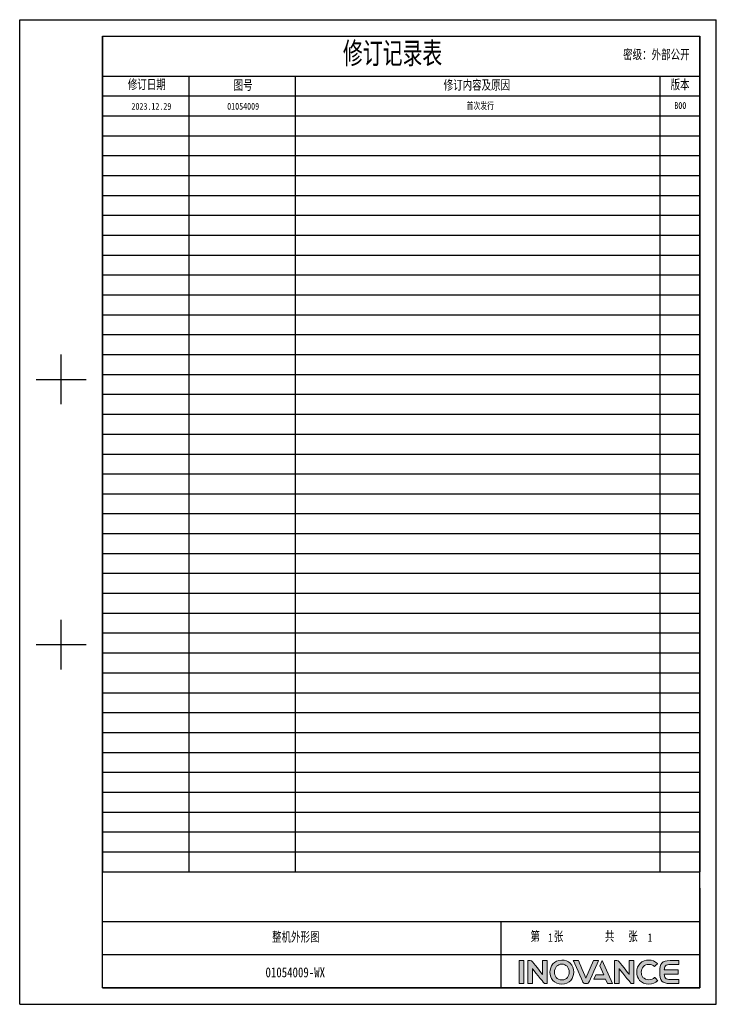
# Model space of a CAD drawing. Header units: millimetres. Extents: x -57 to 1892, y -935 to -279.
# Tile 2 of 40: x 445 to 909, y -935 to -279. Entities that reach past the tile are written whole.
import ezdxf
from ezdxf.enums import TextEntityAlignment as Align

# ---------------------------------------------------------------- set-up
doc = ezdxf.new("R2010")
doc.units = ezdxf.units.MM
doc.header["$LTSCALE"] = 30.734
doc.linetypes.add('DASHED', pattern=[0.2, 0.1, -0.1])
doc.layers.get('0').update_dxf_attribs({"linetype": 'CONTINUOUS'})
doc.layers.add('logo-蓝色', color=142, linetype='CONTINUOUS')
doc.layers.add('虚线', color=7, linetype='DASHED')
doc.styles.get("Standard").update_dxf_attribs({"font": 'txt', "width": 0.707})
doc.styles.add('仿宋体', font='STFANGSO.TTF', dxfattribs={"width": 0.8})

# ---------------------------------------------------------------- blocks, each defined once
blk = doc.blocks.new('1')
at = {"layer": 'logo-蓝色'}
h = blk.add_hatch(color=256, dxfattribs=at)
h.dxf.hatch_style = 1
edge = h.paths.add_edge_path()
edge.add_spline(control_points=[(5898.3, 153.2), (5898.3, 153.2), (5904.9, 153.2), (5904.9, 153.2), (5904.9, 153.2), (5904.9, 153.2), (5904.9, 186.6), (5904.9, 186.6), (5904.9, 186.6), (5904.9, 186.6), (5898.3, 186.6), (5898.3, 186.6), (5898.3, 186.6), (5898.3, 186.6), (5898.3, 153.2), (5898.3, 153.2)], knot_values=[0, 0, 0, 0, 0.25, 0.25, 0.25, 0.25, 0.5, 0.5, 0.5, 0.5, 0.75, 0.75, 0.75, 0.75, 1, 1, 1, 1], degree=3, periodic=1)
h = blk.add_hatch(color=256, dxfattribs=at)
h.dxf.hatch_style = 1
edge = h.paths.add_edge_path()
edge.add_spline(control_points=[(5932, 186.7), (5932, 186.7), (5932, 166.6), (5932, 166.6), (5932, 166.6), (5932, 166.6), (5917.3, 185.2), (5917.3, 185.2), (5917.3, 185.2), (5916.6, 186.1), (5915.6, 186.6), (5914.4, 186.6), (5914.4, 186.6), (5914.4, 186.6), (5910.8, 186.6), (5910.8, 186.6), (5910.8, 186.6), (5910.8, 186.6), (5910.8, 153.2), (5910.8, 153.2), (5910.8, 153.2), (5910.8, 153.2), (5917.4, 153.2), (5917.4, 153.2), (5917.4, 153.2), (5917.4, 153.2), (5917.4, 175.1), (5917.4, 175.1), (5917.4, 175.1), (5917.4, 175.1), (5934, 154.2), (5934, 154.2), (5934, 154.2), (5934.5, 153.6), (5935.2, 153.2), (5936, 153.2), (5936, 153.2), (5936, 153.2), (5938.7, 153.2), (5938.7, 153.2), (5938.7, 153.2), (5938.7, 153.2), (5938.7, 186.7), (5938.7, 186.7), (5938.7, 186.7), (5938.7, 186.7), (5932, 186.7), (5932, 186.7)], knot_values=[0, 0, 0, 0, 0.083333, 0.083333, 0.083333, 0.083333, 0.166667, 0.166667, 0.166667, 0.166667, 0.25, 0.25, 0.25, 0.25, 0.333333, 0.333333, 0.333333, 0.333333, 0.416667, 0.416667, 0.416667, 0.416667, 0.5, 0.5, 0.5, 0.5, 0.583333, 0.583333, 0.583333, 0.583333, 0.666667, 0.666667, 0.666667, 0.666667, 0.75, 0.75, 0.75, 0.75, 0.833333, 0.833333, 0.833333, 0.833333, 0.916667, 0.916667, 0.916667, 0.916667, 1, 1, 1, 1], degree=3, periodic=1)
h = blk.add_hatch(color=256, dxfattribs=at)
h.dxf.hatch_style = 1
edge = h.paths.add_edge_path(flags=16)
edge.add_spline(control_points=[(5952.6, 178.4), (5954.5, 180.3), (5957, 181.3), (5960.1, 181.3), (5960.1, 181.3), (5963.2, 181.3), (5965.7, 180.3), (5967.6, 178.4), (5967.6, 178.4), (5969.6, 176.3), (5970.8, 173.1), (5970.7, 169.7), (5970.7, 169.7), (5970.6, 164.4), (5967.8, 158.6), (5960.1, 158.6), (5960.1, 158.6), (5952.5, 158.6), (5949.6, 164.3), (5949.5, 169.7), (5949.5, 169.7), (5949.4, 173), (5950.5, 176.2), (5952.6, 178.4)], knot_values=[0, 0, 0, 0, 0.166667, 0.166667, 0.166667, 0.166667, 0.333333, 0.333333, 0.333333, 0.333333, 0.5, 0.5, 0.5, 0.5, 0.666667, 0.666667, 0.666667, 0.666667, 0.833333, 0.833333, 0.833333, 0.833333, 1, 1, 1, 1], degree=3, periodic=0)
edge = h.paths.add_edge_path()
edge.add_spline(control_points=[(5960.1, 187.3), (5948.3, 187.3), (5942.9, 178.2), (5942.9, 169.7), (5942.9, 169.7), (5942.9, 165.1), (5944.4, 160.9), (5947.1, 157.9), (5947.1, 157.9), (5950.2, 154.4), (5954.7, 152.5), (5960.1, 152.5), (5960.1, 152.5), (5965.5, 152.5), (5970, 154.4), (5973.1, 157.9), (5973.1, 157.9), (5975.7, 161), (5977.2, 165.2), (5977.3, 169.8), (5977.3, 169.8), (5977.3, 174.7), (5975.5, 179.4), (5972.3, 182.6), (5972.3, 182.6), (5969.3, 185.7), (5965, 187.3), (5960.1, 187.3)], knot_values=[0, 0, 0, 0, 0.142857, 0.142857, 0.142857, 0.142857, 0.285714, 0.285714, 0.285714, 0.285714, 0.428571, 0.428571, 0.428571, 0.428571, 0.571429, 0.571429, 0.571429, 0.571429, 0.714286, 0.714286, 0.714286, 0.714286, 0.857143, 0.857143, 0.857143, 0.857143, 1, 1, 1, 1], degree=3, periodic=0)
h = blk.add_hatch(color=256, dxfattribs=at)
h.dxf.hatch_style = 1
edge = h.paths.add_edge_path()
edge.add_spline(control_points=[(6006, 186.6), (6006, 186.6), (5995, 161.1), (5995, 161.1), (5995, 161.1), (5995, 161.1), (5984.1, 186.6), (5984.1, 186.6), (5984.1, 186.6), (5984.1, 186.6), (5976.7, 186.6), (5976.7, 186.6), (5976.7, 186.6), (5976.7, 186.6), (5990.7, 155.4), (5990.7, 155.4), (5990.7, 155.4), (5991.3, 154.1), (5992.5, 153.2), (5994, 153.2), (5994, 153.2), (5994, 153.2), (5994, 153.2), (5994, 153.2), (5994, 153.2), (5994, 153.2), (5996.1, 153.2), (5996.1, 153.2), (5996.1, 153.2), (5996.1, 153.2), (5996.1, 153.2), (5996.1, 153.2), (5996.1, 153.2), (5997.5, 153.2), (5998.8, 154.1), (5999.4, 155.4), (5999.4, 155.4), (5999.4, 155.4), (6013.4, 186.6), (6013.4, 186.6), (6013.4, 186.6), (6013.4, 186.6), (6006, 186.6), (6006, 186.6)], knot_values=[0, 0, 0, 0, 0.090909, 0.090909, 0.090909, 0.090909, 0.181818, 0.181818, 0.181818, 0.181818, 0.272727, 0.272727, 0.272727, 0.272727, 0.363636, 0.363636, 0.363636, 0.363636, 0.454545, 0.454545, 0.454545, 0.454545, 0.545455, 0.545455, 0.545455, 0.545455, 0.636364, 0.636364, 0.636364, 0.636364, 0.727273, 0.727273, 0.727273, 0.727273, 0.818182, 0.818182, 0.818182, 0.818182, 0.909091, 0.909091, 0.909091, 0.909091, 1, 1, 1, 1], degree=3, periodic=1)
h = blk.add_hatch(color=256, dxfattribs=at)
h.dxf.hatch_style = 1
edge = h.paths.add_edge_path()
edge.add_spline(control_points=[(6018.5, 186.6), (6018.5, 186.6), (6015.1, 178.9), (6015.1, 178.9), (6015.1, 178.9), (6015.1, 178.9), (6020.8, 165.7), (6020.8, 165.7), (6020.8, 165.7), (6020.8, 165.7), (6009.1, 165.7), (6009.1, 165.7), (6009.1, 165.7), (6009.1, 165.7), (6006.3, 159.5), (6006.3, 159.5), (6006.3, 159.5), (6006.3, 159.5), (6023.5, 159.5), (6023.5, 159.5), (6023.5, 159.5), (6023.5, 159.5), (6026.3, 153.2), (6026.3, 153.2), (6026.3, 153.2), (6026.3, 153.2), (6033.5, 153.2), (6033.5, 153.2), (6033.5, 153.2), (6033.5, 153.2), (6018.5, 186.6), (6018.5, 186.6)], knot_values=[0, 0, 0, 0, 0.125, 0.125, 0.125, 0.125, 0.25, 0.25, 0.25, 0.25, 0.375, 0.375, 0.375, 0.375, 0.5, 0.5, 0.5, 0.5, 0.625, 0.625, 0.625, 0.625, 0.75, 0.75, 0.75, 0.75, 0.875, 0.875, 0.875, 0.875, 1, 1, 1, 1], degree=3, periodic=1)
h = blk.add_hatch(color=256, dxfattribs=at)
h.dxf.hatch_style = 1
edge = h.paths.add_edge_path()
edge.add_spline(control_points=[(6057.5, 186.7), (6057.5, 186.7), (6057.5, 166.6), (6057.5, 166.6), (6057.5, 166.6), (6057.5, 166.6), (6042.8, 185.2), (6042.8, 185.2), (6042.8, 185.2), (6042.1, 186.1), (6041.1, 186.6), (6039.9, 186.6), (6039.9, 186.6), (6039.9, 186.6), (6036.3, 186.6), (6036.3, 186.6), (6036.3, 186.6), (6036.3, 186.6), (6036.3, 153.2), (6036.3, 153.2), (6036.3, 153.2), (6036.3, 153.2), (6042.9, 153.2), (6042.9, 153.2), (6042.9, 153.2), (6042.9, 153.2), (6042.9, 175.1), (6042.9, 175.1), (6042.9, 175.1), (6042.9, 175.1), (6059.5, 154.2), (6059.5, 154.2), (6059.5, 154.2), (6060, 153.6), (6060.7, 153.2), (6061.5, 153.2), (6061.5, 153.2), (6061.5, 153.2), (6064.1, 153.2), (6064.1, 153.2), (6064.1, 153.2), (6064.1, 153.2), (6064.1, 186.7), (6064.1, 186.7), (6064.1, 186.7), (6064.1, 186.7), (6057.5, 186.7), (6057.5, 186.7)], knot_values=[0, 0, 0, 0, 0.083333, 0.083333, 0.083333, 0.083333, 0.166667, 0.166667, 0.166667, 0.166667, 0.25, 0.25, 0.25, 0.25, 0.333333, 0.333333, 0.333333, 0.333333, 0.416667, 0.416667, 0.416667, 0.416667, 0.5, 0.5, 0.5, 0.5, 0.583333, 0.583333, 0.583333, 0.583333, 0.666667, 0.666667, 0.666667, 0.666667, 0.75, 0.75, 0.75, 0.75, 0.833333, 0.833333, 0.833333, 0.833333, 0.916667, 0.916667, 0.916667, 0.916667, 1, 1, 1, 1], degree=3, periodic=1)
h = blk.add_hatch(color=256, dxfattribs=at)
h.dxf.hatch_style = 1
edge = h.paths.add_edge_path()
edge.add_spline(control_points=[(6094.3, 162.1), (6092.3, 160), (6089.2, 158.8), (6086.2, 158.8), (6086.2, 158.8), (6078, 158.8), (6075.1, 164.4), (6075, 169.8), (6075, 169.8), (6075, 172.9), (6076.1, 175.9), (6078.2, 178), (6078.2, 178), (6080.1, 179.9), (6082.9, 181), (6086.2, 181), (6086.2, 181), (6089.2, 181), (6092, 179.9), (6094, 177.9), (6094, 177.9), (6094, 177.9), (6094.1, 177.8), (6094.1, 177.8), (6094.1, 177.8), (6094.1, 177.8), (6098.6, 182.1), (6098.6, 182.1), (6098.6, 182.1), (6098.6, 182.1), (6098.4, 182.2), (6098.4, 182.2), (6098.4, 182.2), (6095.1, 185.6), (6090.8, 187.3), (6086.2, 187.3), (6086.2, 187.3), (6081, 187.3), (6076.6, 185.7), (6073.4, 182.5), (6073.4, 182.5), (6070.3, 179.3), (6068.5, 174.7), (6068.5, 169.7), (6068.5, 169.7), (6068.5, 165.1), (6070, 160.9), (6072.7, 157.9), (6072.7, 157.9), (6075.8, 154.4), (6080.5, 152.5), (6086.2, 152.5), (6086.2, 152.5), (6091.2, 152.5), (6095.6, 154.2), (6098.9, 157.5), (6098.9, 157.5), (6098.9, 157.5), (6099, 157.6), (6099, 157.6), (6099, 157.6), (6099, 157.6), (6094.5, 162.2), (6094.5, 162.2), (6094.5, 162.2), (6094.5, 162.2), (6094.3, 162.1), (6094.3, 162.1)], knot_values=[0, 0, 0, 0, 0.058824, 0.058824, 0.058824, 0.058824, 0.117647, 0.117647, 0.117647, 0.117647, 0.176471, 0.176471, 0.176471, 0.176471, 0.235294, 0.235294, 0.235294, 0.235294, 0.294118, 0.294118, 0.294118, 0.294118, 0.352941, 0.352941, 0.352941, 0.352941, 0.411765, 0.411765, 0.411765, 0.411765, 0.470588, 0.470588, 0.470588, 0.470588, 0.529412, 0.529412, 0.529412, 0.529412, 0.588235, 0.588235, 0.588235, 0.588235, 0.647059, 0.647059, 0.647059, 0.647059, 0.705882, 0.705882, 0.705882, 0.705882, 0.764706, 0.764706, 0.764706, 0.764706, 0.823529, 0.823529, 0.823529, 0.823529, 0.882353, 0.882353, 0.882353, 0.882353, 0.941176, 0.941176, 0.941176, 0.941176, 1, 1, 1, 1], degree=3, periodic=0)
h = blk.add_hatch(color=256, dxfattribs=at)
h.dxf.hatch_style = 1
edge = h.paths.add_edge_path()
edge.add_spline(control_points=[(6116.9, 180.8), (6116.9, 180.8), (6129.4, 180.8), (6129.4, 180.8), (6129.4, 180.8), (6129.4, 180.8), (6129.4, 186.6), (6129.4, 186.6), (6129.4, 186.6), (6129.4, 186.6), (6116.7, 186.6), (6116.7, 186.6), (6116.7, 186.6), (6105.1, 186.6), (6101.9, 182.2), (6101.9, 170.3), (6101.9, 170.3), (6101.9, 170.3), (6101.9, 169.9), (6101.9, 169.9), (6101.9, 169.9), (6101.9, 169.9), (6101.9, 169.9), (6101.9, 169.9), (6101.9, 169.9), (6101.9, 169.9), (6101.9, 169.9), (6101.9, 169.9), (6101.9, 169.9), (6101.9, 169.9), (6101.9, 169.9), (6101.9, 169.9), (6101.9, 169.9), (6101.9, 169.9), (6101.9, 169.5), (6101.9, 169.5), (6101.9, 169.5), (6101.9, 157.7), (6105.1, 153.2), (6116.7, 153.2), (6116.7, 153.2), (6116.7, 153.2), (6129.4, 153.2), (6129.4, 153.2), (6129.4, 153.2), (6129.4, 153.2), (6129.4, 159), (6129.4, 159), (6129.4, 159), (6129.4, 159), (6116.9, 159), (6116.9, 159), (6116.9, 159), (6113.8, 159), (6111.5, 159.6), (6110.1, 161.2), (6110.1, 161.2), (6109, 162.5), (6108.5, 164.5), (6108.3, 166.8), (6108.3, 166.8), (6108.3, 166.8), (6128.3, 166.8), (6128.3, 166.8), (6128.3, 166.8), (6128.3, 166.8), (6128.3, 169.9), (6128.3, 169.9), (6128.3, 169.9), (6128.3, 169.9), (6128.3, 173), (6128.3, 173), (6128.3, 173), (6128.3, 173), (6108.3, 173), (6108.3, 173), (6108.3, 173), (6108.5, 175.4), (6109, 177.4), (6110.1, 178.7), (6110.1, 178.7), (6111.5, 180.3), (6113.8, 180.8), (6116.9, 180.8)], knot_values=[0, 0, 0, 0, 0.047619, 0.047619, 0.047619, 0.047619, 0.095238, 0.095238, 0.095238, 0.095238, 0.142857, 0.142857, 0.142857, 0.142857, 0.190476, 0.190476, 0.190476, 0.190476, 0.238095, 0.238095, 0.238095, 0.238095, 0.285714, 0.285714, 0.285714, 0.285714, 0.333333, 0.333333, 0.333333, 0.333333, 0.380952, 0.380952, 0.380952, 0.380952, 0.428571, 0.428571, 0.428571, 0.428571, 0.47619, 0.47619, 0.47619, 0.47619, 0.52381, 0.52381, 0.52381, 0.52381, 0.571429, 0.571429, 0.571429, 0.571429, 0.619048, 0.619048, 0.619048, 0.619048, 0.666667, 0.666667, 0.666667, 0.666667, 0.714286, 0.714286, 0.714286, 0.714286, 0.761905, 0.761905, 0.761905, 0.761905, 0.809524, 0.809524, 0.809524, 0.809524, 0.857143, 0.857143, 0.857143, 0.857143, 0.904762, 0.904762, 0.904762, 0.904762, 0.952381, 0.952381, 0.952381, 0.952381, 1, 1, 1, 1], degree=3, periodic=0)
for p, q in [((5175.4, 1549.2), (6183.7, 1549.2)), ((5175.4, 123.2), (5175.4, 1549.2)), ((6183.7, 123.2), (6183.7, 1549.2)), ((5295.4, 1525.2), (6159.6, 1525.2)), ((5295.4, 147.2), (5295.4, 1525.2)), ((5295.4, 1525.2), (5295.4, 315.3)), ((5295.4, 1525.2), (6159.6, 1525.2)), ((6159.6, 147.2), (6159.6, 1525.2)), ((6159.6, 1525.2), (6159.6, 315.3)), ((5295.4, 1467.6), (6159.6, 1467.6)), ((5295.4, 1438.8), (6159.6, 1438.8)), ((5235.4, 992.3), (5235.4, 1064.3)), ((5199.4, 1028.3), (5271.4, 1028.3)), ((5235.4, 608.2), (5235.4, 680.2)), ((5199.4, 644.2), (5271.4, 644.2)), ((6159.6, 291.3), (6159.6, 147.2)), ((5871.6, 195.2), (6159.6, 195.2)), ((5295.4, 147.2), (6159.6, 147.2)), ((5295.4, 147.2), (6159.6, 147.2)), ((5175.4, 123.2), (6183.7, 123.2))]:
    blk.add_line(p, q)
at = {"color": 2}
for p, q in [((5420.2, 1467.6), (5420.2, 315.3)), ((5573.9, 1467.6), (5573.9, 315.3)), ((6102, 1467.6), (6102, 315.3)), ((5295.4, 1410), (6159.6, 1410)), ((5295.4, 1381.2), (6159.6, 1381.2)), ((5295.4, 1352.4), (6159.6, 1352.4)), ((5295.4, 1323.6), (6159.6, 1323.6)), ((5295.4, 1294.8), (6159.6, 1294.8)), ((5295.4, 1265.9), (6159.6, 1265.9)), ((5295.4, 1237.1), (6159.6, 1237.1)), ((5295.4, 1208.3), (6159.6, 1208.3)), ((5295.4, 1179.5), (6159.6, 1179.5)), ((5295.4, 1150.7), (6159.6, 1150.7)), ((5295.4, 1121.9), (6159.6, 1121.9)), ((5295.4, 1093.1), (6159.6, 1093.1)), ((5295.4, 1064.3), (6159.6, 1064.3)), ((5295.4, 1035.5), (6159.6, 1035.5)), ((5295.4, 1006.7), (6159.6, 1006.7)), ((5295.4, 977.9), (6159.6, 977.9)), ((5295.4, 949.1), (6159.6, 949.1)), ((5295.4, 920.2), (6159.6, 920.2)), ((5295.4, 891.4), (6159.6, 891.4)), ((5295.4, 862.6), (6159.6, 862.6)), ((5295.4, 833.8), (6159.6, 833.8)), ((5295.4, 805), (6159.6, 805)), ((5295.4, 776.2), (6159.6, 776.2)), ((5295.4, 747.4), (6159.6, 747.4)), ((5295.4, 718.6), (6159.6, 718.6)), ((5295.4, 689.8), (6159.6, 689.8)), ((5295.4, 661), (6159.6, 661)), ((5295.4, 632.2), (6159.6, 632.2)), ((5295.4, 603.4), (6159.6, 603.4)), ((5295.4, 574.5), (6159.6, 574.5)), ((5295.4, 545.7), (6159.6, 545.7)), ((5295.4, 516.9), (6159.6, 516.9)), ((5295.4, 488.1), (6159.6, 488.1)), ((5295.4, 459.3), (6159.6, 459.3)), ((5295.4, 430.5), (6159.6, 430.5)), ((5295.4, 401.7), (6159.6, 401.7)), ((5295.4, 372.9), (6159.6, 372.9)), ((5295.4, 344.1), (6159.6, 344.1)), ((5295.4, 315.3), (6159.6, 315.3))]:
    blk.add_line(p, q, dxfattribs=at)
at = {"color": 2, "linetype": 'Continuous'}
for p, q in [((5295.4, 243.3), (6159.6, 243.3)), ((5295.4, 195.2), (5871.6, 195.2)), ((5583.5, 147.2), (5669.9, 147.2)), ((5669.9, 147.2), (5871.6, 147.2)), ((5943.6, 147.2), (6159.6, 147.2))]:
    blk.add_line(p, q, dxfattribs=at)
at = {"linetype": 'Continuous'}
for p, q in [((5871.6, 243.3), (5871.6, 195.2)), ((5871.6, 195.2), (5871.6, 147.2))]:
    blk.add_line(p, q, dxfattribs=at)
at = {"color": 7, "linetype": 'Continuous'}
blk.add_line((6159.6, 147.2), (5295.4, 147.2), dxfattribs=at)
at = {"layer": 'logo-蓝色', "lineweight": 9}
for points, knots in [([(5904.9, 186.6), (5904.9, 186.6), (5904.9, 186.6), (5898.3, 186.6), (5898.3, 186.6)], [0.5, 0.5, 0.5, 0.5, 0.5, 0.75, 0.75, 0.75, 0.75]), ([(5898.3, 186.6), (5898.3, 186.6), (5898.3, 186.6), (5898.3, 153.2), (5898.3, 153.2)], [0.75, 0.75, 0.75, 0.75, 0.75, 1, 1, 1, 1]), ([(5904.9, 153.2), (5904.9, 153.2), (5904.9, 153.2), (5904.9, 186.6), (5904.9, 186.6)], [0.25, 0.25, 0.25, 0.25, 0.25, 0.5, 0.5, 0.5, 0.5]), ([(5914.4, 186.6), (5914.4, 186.6), (5914.4, 186.6), (5910.8, 186.6), (5910.8, 186.6)], [0.25, 0.25, 0.25, 0.25, 0.25000001, 0.33333333, 0.33333333, 0.33333333, 0.33333333]), ([(5910.8, 186.6), (5910.8, 186.6), (5910.8, 186.6), (5910.8, 153.2), (5910.8, 153.2)], [0.33333333, 0.33333333, 0.33333333, 0.33333333, 0.33333334, 0.41666667, 0.41666667, 0.41666667, 0.41666667]), ([(5917.3, 185.2), (5917.3, 185.2), (5916.6, 186.1), (5915.6, 186.6), (5914.4, 186.6)], [0.16666667, 0.16666667, 0.16666667, 0.16666667, 0.16666668, 0.25, 0.25, 0.25, 0.25]), ([(5938.7, 186.7), (5938.7, 186.7), (5938.7, 186.7), (5932, 186.7), (5932, 186.7)], [0.91666667, 0.91666667, 0.91666667, 0.91666667, 0.91666668, 1, 1, 1, 1]), ([(5938.7, 153.2), (5938.7, 153.2), (5938.7, 153.2), (5938.7, 186.7), (5938.7, 186.7)], [0.83333333, 0.83333333, 0.83333333, 0.83333333, 0.83333334, 0.91666667, 0.91666667, 0.91666667, 0.91666667]), ([(5972.3, 182.6), (5972.3, 182.6), (5969.3, 185.7), (5965, 187.3), (5960.1, 187.3)], [0.8571429, 0.8571429, 0.8571429, 0.8571429, 0.8571429, 1, 1, 1, 1]), ([(5984.1, 186.6), (5984.1, 186.6), (5984.1, 186.6), (5976.7, 186.6), (5976.7, 186.6)], [0.18181818, 0.18181818, 0.18181818, 0.18181818, 0.18181819, 0.27272727, 0.27272727, 0.27272727, 0.27272727]), ([(5976.7, 186.6), (5976.7, 186.6), (5976.7, 186.6), (5990.7, 155.4), (5990.7, 155.4)], [0.27272727, 0.27272727, 0.27272727, 0.27272727, 0.27272728, 0.36363636, 0.36363636, 0.36363636, 0.36363636]), ([(5995, 161.1), (5995, 161.1), (5995, 161.1), (5984.1, 186.6), (5984.1, 186.6)], [0.09090909, 0.09090909, 0.09090909, 0.09090909, 0.0909091, 0.18181818, 0.18181818, 0.18181818, 0.18181818]), ([(5999.4, 155.4), (5999.4, 155.4), (5999.4, 155.4), (6013.4, 186.6), (6013.4, 186.6)], [0.81818182, 0.81818182, 0.81818182, 0.81818182, 0.81818183, 0.90909091, 0.90909091, 0.90909091, 0.90909091]), ([(6013.4, 186.6), (6013.4, 186.6), (6013.4, 186.6), (6006, 186.6), (6006, 186.6)], [0.90909091, 0.90909091, 0.90909091, 0.90909091, 0.90909092, 1, 1, 1, 1]), ([(6033.5, 153.2), (6033.5, 153.2), (6033.5, 153.2), (6018.5, 186.6), (6018.5, 186.6)], [0.875, 0.875, 0.875, 0.875, 0.875, 1, 1, 1, 1]), ([(6039.9, 186.6), (6039.9, 186.6), (6039.9, 186.6), (6036.3, 186.6), (6036.3, 186.6)], [0.25, 0.25, 0.25, 0.25, 0.25000001, 0.33333333, 0.33333333, 0.33333333, 0.33333333]), ([(6036.3, 186.6), (6036.3, 186.6), (6036.3, 186.6), (6036.3, 153.2), (6036.3, 153.2)], [0.33333333, 0.33333333, 0.33333333, 0.33333333, 0.33333334, 0.41666667, 0.41666667, 0.41666667, 0.41666667]), ([(6042.8, 185.2), (6042.8, 185.2), (6042.1, 186.1), (6041.1, 186.6), (6039.9, 186.6)], [0.16666667, 0.16666667, 0.16666667, 0.16666667, 0.16666668, 0.25, 0.25, 0.25, 0.25]), ([(6064.1, 186.7), (6064.1, 186.7), (6064.1, 186.7), (6057.5, 186.7), (6057.5, 186.7)], [0.91666667, 0.91666667, 0.91666667, 0.91666667, 0.91666668, 1, 1, 1, 1]), ([(6064.1, 153.2), (6064.1, 153.2), (6064.1, 153.2), (6064.1, 186.7), (6064.1, 186.7)], [0.83333333, 0.83333333, 0.83333333, 0.83333333, 0.83333334, 0.91666667, 0.91666667, 0.91666667, 0.91666667]), ([(6098.4, 182.2), (6098.4, 182.2), (6095.1, 185.6), (6090.8, 187.3), (6086.2, 187.3), (6086.2, 187.3), (6081, 187.3), (6076.6, 185.7), (6073.4, 182.5)], [0.4705882, 0.4705882, 0.4705882, 0.4705882, 0.4705882, 0.5294118, 0.5294118, 0.5294118, 0.5294118, 0.5882353, 0.5882353, 0.5882353, 0.5882353]), ([(6116.7, 186.6), (6116.7, 186.6), (6105.1, 186.6), (6101.9, 182.2), (6101.9, 170.3)], [0.14285714, 0.14285714, 0.14285714, 0.14285714, 0.14285715, 0.19047619, 0.19047619, 0.19047619, 0.19047619]), ([(6129.4, 186.6), (6129.4, 186.6), (6129.4, 186.6), (6116.7, 186.6), (6116.7, 186.6)], [0.0952381, 0.0952381, 0.0952381, 0.0952381, 0.09523811, 0.14285714, 0.14285714, 0.14285714, 0.14285714]), ([(6129.4, 180.8), (6129.4, 180.8), (6129.4, 180.8), (6129.4, 186.6), (6129.4, 186.6)], [0.04761905, 0.04761905, 0.04761905, 0.04761905, 0.04761906, 0.0952381, 0.0952381, 0.0952381, 0.0952381]), ([(5932, 166.6), (5932, 166.6), (5932, 166.6), (5917.3, 185.2), (5917.3, 185.2)], [0.08333333, 0.08333333, 0.08333333, 0.08333333, 0.08333334, 0.16666667, 0.16666667, 0.16666667, 0.16666667]), ([(5917.4, 153.2), (5917.4, 153.2), (5917.4, 153.2), (5917.4, 175.1), (5917.4, 175.1)], [0.5, 0.5, 0.5, 0.5, 0.50000001, 0.58333333, 0.58333333, 0.58333333, 0.58333333]), ([(5917.4, 175.1), (5917.4, 175.1), (5917.4, 175.1), (5934, 154.2), (5934, 154.2)], [0.58333333, 0.58333333, 0.58333333, 0.58333333, 0.58333334, 0.66666667, 0.66666667, 0.66666667, 0.66666667]), ([(5949.5, 169.7), (5949.5, 169.7), (5949.4, 173), (5950.5, 176.2), (5952.6, 178.4)], [0.8333333, 0.8333333, 0.8333333, 0.8333333, 0.8333333, 1, 1, 1, 1]), ([(5960.1, 181.3), (5960.1, 181.3), (5963.2, 181.3), (5965.7, 180.3), (5967.6, 178.4)], [0.1666667, 0.1666667, 0.1666667, 0.1666667, 0.1666667, 0.3333333, 0.3333333, 0.3333333, 0.3333333]), ([(5967.6, 178.4), (5967.6, 178.4), (5969.6, 176.3), (5970.8, 173.1), (5970.7, 169.7)], [0.3333333, 0.3333333, 0.3333333, 0.3333333, 0.3333333, 0.5, 0.5, 0.5, 0.5]), ([(5977.3, 169.8), (5977.3, 169.8), (5977.3, 174.7), (5975.5, 179.4), (5972.3, 182.6)], [0.7142857, 0.7142857, 0.7142857, 0.7142857, 0.7142857, 0.8571429, 0.8571429, 0.8571429, 0.8571429]), ([(6015.1, 178.9), (6015.1, 178.9), (6015.1, 178.9), (6020.8, 165.7), (6020.8, 165.7)], [0.125, 0.125, 0.125, 0.125, 0.125, 0.25, 0.25, 0.25, 0.25]), ([(6057.5, 166.6), (6057.5, 166.6), (6057.5, 166.6), (6042.8, 185.2), (6042.8, 185.2)], [0.08333333, 0.08333333, 0.08333333, 0.08333333, 0.08333334, 0.16666667, 0.16666667, 0.16666667, 0.16666667]), ([(6042.9, 153.2), (6042.9, 153.2), (6042.9, 153.2), (6042.9, 175.1), (6042.9, 175.1)], [0.5, 0.5, 0.5, 0.5, 0.50000001, 0.58333333, 0.58333333, 0.58333333, 0.58333333]), ([(6042.9, 175.1), (6042.9, 175.1), (6042.9, 175.1), (6059.5, 154.2), (6059.5, 154.2)], [0.58333333, 0.58333333, 0.58333333, 0.58333333, 0.58333334, 0.66666667, 0.66666667, 0.66666667, 0.66666667]), ([(6073.4, 182.5), (6073.4, 182.5), (6070.3, 179.3), (6068.5, 174.7), (6068.5, 169.7)], [0.58823529, 0.58823529, 0.58823529, 0.58823529, 0.5882353, 0.64705882, 0.64705882, 0.64705882, 0.64705882]), ([(6075, 169.8), (6075, 169.8), (6075, 172.9), (6076.1, 175.9), (6078.2, 178)], [0.11764706, 0.11764706, 0.11764706, 0.11764706, 0.11764707, 0.17647059, 0.17647059, 0.17647059, 0.17647059]), ([(6078.2, 178), (6078.2, 178), (6080.1, 179.9), (6082.9, 181), (6086.2, 181)], [0.17647059, 0.17647059, 0.17647059, 0.17647059, 0.1764706, 0.23529412, 0.23529412, 0.23529412, 0.23529412]), ([(6086.2, 181), (6086.2, 181), (6089.2, 181), (6092, 179.9), (6094, 177.9)], [0.23529412, 0.23529412, 0.23529412, 0.23529412, 0.23529413, 0.29411765, 0.29411765, 0.29411765, 0.29411765]), ([(6094, 177.9), (6094, 177.9), (6094, 177.9), (6094.1, 177.8), (6094.1, 177.8)], [0.29411765, 0.29411765, 0.29411765, 0.29411765, 0.29411766, 0.35294118, 0.35294118, 0.35294118, 0.35294118]), ([(6094.1, 177.8), (6094.1, 177.8), (6094.1, 177.8), (6098.6, 182.1), (6098.6, 182.1)], [0.35294118, 0.35294118, 0.35294118, 0.35294118, 0.35294119, 0.41176471, 0.41176471, 0.41176471, 0.41176471]), ([(6098.6, 182.1), (6098.6, 182.1), (6098.6, 182.1), (6098.4, 182.2), (6098.4, 182.2)], [0.41176471, 0.41176471, 0.41176471, 0.41176471, 0.41176472, 0.47058824, 0.47058824, 0.47058824, 0.47058824]), ([(6108.3, 173), (6108.3, 173), (6108.5, 175.4), (6109, 177.4), (6110.1, 178.7)], [0.9047619, 0.9047619, 0.9047619, 0.9047619, 0.90476191, 0.95238095, 0.95238095, 0.95238095, 0.95238095]), ([(6128.3, 173), (6128.3, 173), (6128.3, 173), (6108.3, 173), (6108.3, 173)], [0.85714286, 0.85714286, 0.85714286, 0.85714286, 0.85714287, 0.9047619, 0.9047619, 0.9047619, 0.9047619]), ([(6110.1, 178.7), (6110.1, 178.7), (6111.5, 180.3), (6113.8, 180.8), (6116.9, 180.8)], [0.95238095, 0.95238095, 0.95238095, 0.95238095, 0.95238096, 1, 1, 1, 1]), ([(6128.3, 169.9), (6128.3, 169.9), (6128.3, 169.9), (6128.3, 173), (6128.3, 173)], [0.80952381, 0.80952381, 0.80952381, 0.80952381, 0.80952382, 0.85714286, 0.85714286, 0.85714286, 0.85714286]), ([(5942.9, 169.7), (5942.9, 169.7), (5942.9, 165.1), (5944.4, 160.9), (5947.1, 157.9)], [0.1428571, 0.1428571, 0.1428571, 0.1428571, 0.1428572, 0.2857143, 0.2857143, 0.2857143, 0.2857143]), ([(5947.1, 157.9), (5947.1, 157.9), (5950.2, 154.4), (5954.7, 152.5), (5960.1, 152.5)], [0.2857143, 0.2857143, 0.2857143, 0.2857143, 0.2857143, 0.4285714, 0.4285714, 0.4285714, 0.4285714]), ([(5970.7, 169.7), (5970.7, 169.7), (5970.6, 164.4), (5967.8, 158.6), (5960.1, 158.6), (5960.1, 158.6), (5952.5, 158.6), (5949.6, 164.3), (5949.5, 169.7)], [0.5, 0.5, 0.5, 0.5, 0.5, 0.6666667, 0.6666667, 0.6666667, 0.6666667, 0.8333333, 0.8333333, 0.8333333, 0.8333333]), ([(5960.1, 152.5), (5960.1, 152.5), (5965.5, 152.5), (5970, 154.4), (5973.1, 157.9)], [0.4285714, 0.4285714, 0.4285714, 0.4285714, 0.4285714, 0.5714286, 0.5714286, 0.5714286, 0.5714286]), ([(5973.1, 157.9), (5973.1, 157.9), (5975.7, 161), (5977.2, 165.2), (5977.3, 169.8)], [0.5714286, 0.5714286, 0.5714286, 0.5714286, 0.5714286, 0.7142857, 0.7142857, 0.7142857, 0.7142857]), ([(6009.1, 165.7), (6009.1, 165.7), (6009.1, 165.7), (6006.3, 159.5), (6006.3, 159.5)], [0.375, 0.375, 0.375, 0.375, 0.375, 0.5, 0.5, 0.5, 0.5]), ([(6006.3, 159.5), (6006.3, 159.5), (6006.3, 159.5), (6023.5, 159.5), (6023.5, 159.5)], [0.5, 0.5, 0.5, 0.5, 0.5, 0.625, 0.625, 0.625, 0.625]), ([(6020.8, 165.7), (6020.8, 165.7), (6020.8, 165.7), (6009.1, 165.7), (6009.1, 165.7)], [0.25, 0.25, 0.25, 0.25, 0.25, 0.375, 0.375, 0.375, 0.375]), ([(6023.5, 159.5), (6023.5, 159.5), (6023.5, 159.5), (6026.3, 153.2), (6026.3, 153.2)], [0.625, 0.625, 0.625, 0.625, 0.625, 0.75, 0.75, 0.75, 0.75]), ([(6068.5, 169.7), (6068.5, 169.7), (6068.5, 165.1), (6070, 160.9), (6072.7, 157.9)], [0.64705882, 0.64705882, 0.64705882, 0.64705882, 0.64705883, 0.70588235, 0.70588235, 0.70588235, 0.70588235]), ([(6072.7, 157.9), (6072.7, 157.9), (6075.8, 154.4), (6080.5, 152.5), (6086.2, 152.5), (6086.2, 152.5), (6091.2, 152.5), (6095.6, 154.2), (6098.9, 157.5)], [0.7058824, 0.7058824, 0.7058824, 0.7058824, 0.7058824, 0.7647059, 0.7647059, 0.7647059, 0.7647059, 0.8235294, 0.8235294, 0.8235294, 0.8235294]), ([(6094.3, 162.1), (6092.3, 160), (6089.2, 158.8), (6086.2, 158.8), (6086.2, 158.8), (6078, 158.8), (6075.1, 164.4), (6075, 169.8)], [0, 0, 0, 0, 0.0588235, 0.0588235, 0.0588235, 0.0588235, 0.1176471, 0.1176471, 0.1176471, 0.1176471]), ([(6094.5, 162.2), (6094.5, 162.2), (6094.5, 162.2), (6094.3, 162.1), (6094.3, 162.1)], [0.94117647, 0.94117647, 0.94117647, 0.94117647, 0.94117648, 1, 1, 1, 1]), ([(6099, 157.6), (6099, 157.6), (6099, 157.6), (6094.5, 162.2), (6094.5, 162.2)], [0.88235294, 0.88235294, 0.88235294, 0.88235294, 0.88235295, 0.94117647, 0.94117647, 0.94117647, 0.94117647]), ([(6098.9, 157.5), (6098.9, 157.5), (6098.9, 157.5), (6099, 157.6), (6099, 157.6)], [0.82352941, 0.82352941, 0.82352941, 0.82352941, 0.82352942, 0.88235294, 0.88235294, 0.88235294, 0.88235294]), ([(6101.9, 170.3), (6101.9, 170.3), (6101.9, 170.3), (6101.9, 169.9), (6101.9, 169.9)], [0.19047619, 0.19047619, 0.19047619, 0.19047619, 0.1904762, 0.23809524, 0.23809524, 0.23809524, 0.23809524]), ([(6101.9, 169.9), (6101.9, 169.9), (6101.9, 169.9), (6101.9, 169.9), (6101.9, 169.9)], [0.23809524, 0.23809524, 0.23809524, 0.23809524, 0.23809525, 0.28571429, 0.28571429, 0.28571429, 0.28571429]), ([(6101.9, 169.9), (6101.9, 169.9), (6101.9, 169.9), (6101.9, 169.9), (6101.9, 169.9)], [0.28571429, 0.28571429, 0.28571429, 0.28571429, 0.2857143, 0.33333333, 0.33333333, 0.33333333, 0.33333333]), ([(6101.9, 169.9), (6101.9, 169.9), (6101.9, 169.9), (6101.9, 169.9), (6101.9, 169.9)], [0.33333333, 0.33333333, 0.33333333, 0.33333333, 0.33333334, 0.38095238, 0.38095238, 0.38095238, 0.38095238]), ([(6101.9, 169.9), (6101.9, 169.9), (6101.9, 169.9), (6101.9, 169.5), (6101.9, 169.5)], [0.38095238, 0.38095238, 0.38095238, 0.38095238, 0.38095239, 0.42857143, 0.42857143, 0.42857143, 0.42857143]), ([(6101.9, 169.5), (6101.9, 169.5), (6101.9, 157.7), (6105.1, 153.2), (6116.7, 153.2)], [0.42857143, 0.42857143, 0.42857143, 0.42857143, 0.42857144, 0.47619048, 0.47619048, 0.47619048, 0.47619048]), ([(6110.1, 161.2), (6110.1, 161.2), (6109, 162.5), (6108.5, 164.5), (6108.3, 166.8)], [0.66666667, 0.66666667, 0.66666667, 0.66666667, 0.66666668, 0.71428571, 0.71428571, 0.71428571, 0.71428571]), ([(6108.3, 166.8), (6108.3, 166.8), (6108.3, 166.8), (6128.3, 166.8), (6128.3, 166.8)], [0.71428571, 0.71428571, 0.71428571, 0.71428571, 0.71428572, 0.76190476, 0.76190476, 0.76190476, 0.76190476]), ([(6129.4, 159), (6129.4, 159), (6129.4, 159), (6116.9, 159), (6116.9, 159), (6116.9, 159), (6113.8, 159), (6111.5, 159.6), (6110.1, 161.2)], [0.57142857, 0.57142857, 0.57142857, 0.57142857, 0.57142858, 0.61904762, 0.61904762, 0.61904762, 0.61904763, 0.66666667, 0.66666667, 0.66666667, 0.66666667]), ([(6128.3, 166.8), (6128.3, 166.8), (6128.3, 166.8), (6128.3, 169.9), (6128.3, 169.9)], [0.76190476, 0.76190476, 0.76190476, 0.76190476, 0.76190477, 0.80952381, 0.80952381, 0.80952381, 0.80952381]), ([(6129.4, 153.2), (6129.4, 153.2), (6129.4, 153.2), (6129.4, 159), (6129.4, 159)], [0.52380952, 0.52380952, 0.52380952, 0.52380952, 0.52380953, 0.57142857, 0.57142857, 0.57142857, 0.57142857]), ([(5910.8, 153.2), (5910.8, 153.2), (5910.8, 153.2), (5917.4, 153.2), (5917.4, 153.2)], [0.41666667, 0.41666667, 0.41666667, 0.41666667, 0.41666668, 0.5, 0.5, 0.5, 0.5]), ([(5934, 154.2), (5934, 154.2), (5934.5, 153.6), (5935.2, 153.2), (5936, 153.2)], [0.66666667, 0.66666667, 0.66666667, 0.66666667, 0.66666668, 0.75, 0.75, 0.75, 0.75]), ([(5936, 153.2), (5936, 153.2), (5936, 153.2), (5938.7, 153.2), (5938.7, 153.2)], [0.75, 0.75, 0.75, 0.75, 0.75000001, 0.83333333, 0.83333333, 0.83333333, 0.83333333]), ([(5990.7, 155.4), (5990.7, 155.4), (5991.3, 154.1), (5992.5, 153.2), (5994, 153.2)], [0.36363636, 0.36363636, 0.36363636, 0.36363636, 0.36363637, 0.45454545, 0.45454545, 0.45454545, 0.45454545]), ([(5994, 153.2), (5994, 153.2), (5994, 153.2), (5994, 153.2), (5994, 153.2)], [0.45454545, 0.45454545, 0.45454545, 0.45454545, 0.45454546, 0.54545455, 0.54545455, 0.54545455, 0.54545455]), ([(5994, 153.2), (5994, 153.2), (5994, 153.2), (5996.1, 153.2), (5996.1, 153.2)], [0.54545455, 0.54545455, 0.54545455, 0.54545455, 0.54545456, 0.63636364, 0.63636364, 0.63636364, 0.63636364]), ([(5996.1, 153.2), (5996.1, 153.2), (5997.5, 153.2), (5998.8, 154.1), (5999.4, 155.4)], [0.72727273, 0.72727273, 0.72727273, 0.72727273, 0.72727274, 0.81818182, 0.81818182, 0.81818182, 0.81818182]), ([(5996.1, 153.2), (5996.1, 153.2), (5996.1, 153.2), (5996.1, 153.2), (5996.1, 153.2)], [0.63636364, 0.63636364, 0.63636364, 0.63636364, 0.63636365, 0.72727273, 0.72727273, 0.72727273, 0.72727273]), ([(6026.3, 153.2), (6026.3, 153.2), (6026.3, 153.2), (6033.5, 153.2), (6033.5, 153.2)], [0.75, 0.75, 0.75, 0.75, 0.75, 0.875, 0.875, 0.875, 0.875]), ([(6036.3, 153.2), (6036.3, 153.2), (6036.3, 153.2), (6042.9, 153.2), (6042.9, 153.2)], [0.41666667, 0.41666667, 0.41666667, 0.41666667, 0.41666668, 0.5, 0.5, 0.5, 0.5]), ([(6059.5, 154.2), (6059.5, 154.2), (6060, 153.6), (6060.7, 153.2), (6061.5, 153.2)], [0.66666667, 0.66666667, 0.66666667, 0.66666667, 0.66666668, 0.75, 0.75, 0.75, 0.75]), ([(6061.5, 153.2), (6061.5, 153.2), (6061.5, 153.2), (6064.1, 153.2), (6064.1, 153.2)], [0.75, 0.75, 0.75, 0.75, 0.75000001, 0.83333333, 0.83333333, 0.83333333, 0.83333333]), ([(6116.7, 153.2), (6116.7, 153.2), (6116.7, 153.2), (6129.4, 153.2), (6129.4, 153.2)], [0.47619048, 0.47619048, 0.47619048, 0.47619048, 0.47619049, 0.52380952, 0.52380952, 0.52380952, 0.52380952])]:
    blk.add_open_spline(points, degree=3, knots=knots, dxfattribs=at)
for points in [[(5932, 186.7), (5932, 186.7), (5932, 166.6), (5932, 166.6)], [(5960.1, 187.3), (5948.3, 187.3), (5942.9, 178.2), (5942.9, 169.7)], [(6006, 186.6), (6006, 186.6), (5995, 161.1), (5995, 161.1)], [(6018.5, 186.6), (6018.5, 186.6), (6015.1, 178.9), (6015.1, 178.9)], [(6057.5, 186.7), (6057.5, 186.7), (6057.5, 166.6), (6057.5, 166.6)], [(5952.6, 178.4), (5954.5, 180.3), (5957, 181.3), (5960.1, 181.3)], [(6116.9, 180.8), (6116.9, 180.8), (6129.4, 180.8), (6129.4, 180.8)], [(5898.3, 153.2), (5898.3, 153.2), (5904.9, 153.2), (5904.9, 153.2)]]:
    blk.add_open_spline(points, degree=3, dxfattribs=at)
at = {"linetype": 'Continuous', "lineweight": 0, "ltscale": 0.3, "style": '仿宋体', "width": 0.8}
for tag, height, p in [('编号', 38.4, (4637.9, 936.4)), ('版本', 38.4, (4637.9, 843)), ('编号', 14.4, (5574.2, 169.5))]:
    blk.add_attdef(tag, text='', height=height, dxfattribs=at).set_placement(p, align=Align.MIDDLE)

msp = doc.modelspace()

# ---------------------------------------------------------------- block references
ref = msp.add_blockref('1', (-1938.98, -992.11), dxfattribs=dict(xscale=0.4605890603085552, yscale=0.4605890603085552, zscale=0.4605890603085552))
ref.add_attrib('编号', '01054009-WX', dxfattribs={"linetype": 'Continuous', "lineweight": 0, "ltscale": 0.3, "height": 6.6325, "style": '仿宋体', "width": 0.8}).set_placement((628.45, -914.07), align=Align.MIDDLE)
ref.add_attrib('当前页', '1', dxfattribs={"linetype": 'Continuous', "lineweight": 0, "ltscale": 0.3, "height": 5.53, "width": 0.8}).set_placement((798.58, -890.87), align=Align.MIDDLE)
ref.add_attrib('总页数', '1', dxfattribs={"linetype": 'Continuous', "lineweight": 0, "ltscale": 0.3, "height": 5.53, "width": 0.8}).set_placement((864.92, -890.87), align=Align.MIDDLE)

# ---------------------------------------------------------------- texts
at = {"attachment_point": 1}
for s, width, insert, char_height in [('{\\fSimSun|b0|i0|c0|p2;2023.12.29}', 72.2933, (519.24, -334.06), 4.6059), ('{\\fSimSun|b0|i0|c0|p2;01054009}', 72.2933, (583.08, -334.01), 4.6059), ('首次发行', 72.2933, (742.71, -333.67), 4.606), ('{\\fSimSun|b0|i0|c0|p2;B00}', 23.6117, (881.18, -333.46), 4.6059)]:
    msp.add_mtext_dynamic_manual_height_columns(s, width=width, gutter_width=12.5, heights=[0], dxfattribs=dict(at, insert=insert, char_height=char_height))
at = {"layer": '虚线', "color": 2, "attachment_point": 1}
for s, width, insert, char_height in [('修订记录表', 187.2133, (660.25, -293.66), 14.4), ('修订日期', 117.2576, (516.8, -318.47), 6.4), ('图号', 117.2576, (587.38, -318.95), 6.4), ('修订内容及原因', 117.2576, (727.35, -318.88), 6.4), ('版本', 117.2576, (878.66, -318.55), 6.4)]:
    msp.add_mtext_dynamic_manual_height_columns(s, width=width, gutter_width=12.5, heights=[0], dxfattribs=dict(at, insert=insert, char_height=char_height))
at = {"layer": '虚线', "insert": (847.02, -298.52), "char_height": 6.4, "attachment_point": 1}
msp.add_mtext_dynamic_manual_height_columns('{\\f宋体|b0|i0|c134|p2;密级：外部公开}', width=105.1683, gutter_width=12.5, heights=[0], dxfattribs=at)
at = {"layer": '虚线', "color": 7, "char_height": 6.4, "attachment_point": 1}
for s, insert in [('{\\fSimSun|b1|i0|c134|p2;整机外形图}', (612.97, -887.17)), ('{\\fSimSun|b0|i0|c134|p2;\\C2;第}   {\\fSimSun|b0|i0|c134|p2;\\C2;张}         {\\fSimSun|b0|i0|c134|p2;\\C2;共}   {\\fSimSun|b0|i0|c134|p2;\\C2;张}', (785.23, -886.73))]:
    msp.add_mtext_dynamic_manual_height_columns(s, width=117.2576, gutter_width=12.5, heights=[0], dxfattribs=dict(at, insert=insert))

doc.saveas('drawing.dxf')
